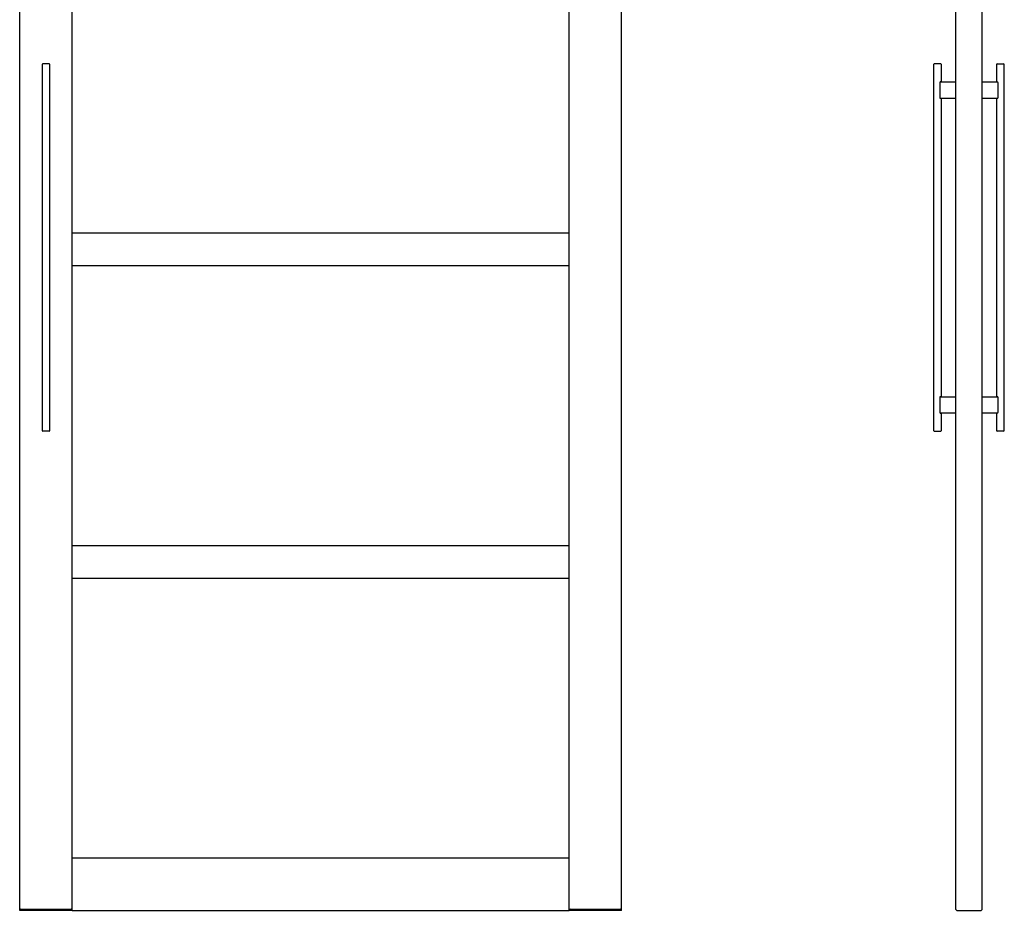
# Model space of a CAD drawing. Header units: millimetres. Extents: x -4900 to 5840, y 5 to 4205.
# Tile 7 of 14: x -2562 to -1061, y 1488 to 2847. Entities that reach past the tile are written whole.
import ezdxf

# ---------------------------------------------------------------- set-up
doc = ezdxf.new("R2010")
doc.units = ezdxf.units.MM
doc.layers.add('151', color=250, linetype='Continuous')
doc.layers.add('152', color=250, linetype='Continuous')

msp = doc.modelspace()

# ---------------------------------------------------------------- linework, layer by layer
at = {"layer": '151', "linetype": 'Continuous', "lineweight": -3}
for p, q in [((-2562.4, 1488), (-2562.4, 3505)), ((-2482.4, 1488), (-2482.4, 3505)), ((-1724.4, 1488), (-1724.4, 3505)), ((-1644.4, 1488), (-1644.4, 3505)), ((-2517.4, 2779), (-2527.4, 2779)), ((-2528.4, 2778), (-2528.4, 2220)), ((-2516.4, 2220), (-2516.4, 2778)), ((-2482.4, 2521.5), (-1724.4, 2521.5)), ((-2482.4, 2471.5), (-1724.4, 2471.5)), ((-2517.4, 2219), (-2527.4, 2219)), ((-2482.4, 2044.5), (-1724.4, 2044.5)), ((-2482.4, 1994.5), (-1724.4, 1994.5)), ((-2482.4, 1568), (-1724.4, 1568)), ((-2482.5, 1488), (-2562.4, 1488)), ((-2562.4, 1488), (-2562.4, 1488)), ((-2484.1, 1489.5), (-2560.8, 1489.5)), ((-2482.4, 1488), (-2482.5, 1488)), ((-2482.4, 1488), (-1724.4, 1488)), ((-1724.4, 1488), (-1724.4, 1488)), ((-1644.5, 1488), (-1724.4, 1488)), ((-1646.1, 1489.5), (-1722.8, 1489.5)), ((-1644.5, 1488), (-1644.4, 1488))]:
    msp.add_line(p, q, dxfattribs=at)
for centre, radius, start, end in [((-2527.4, 2778), 1, 90, 180), ((-2517.4, 2778), 1, 0, 90), ((-2527.4, 2220), 1, 180, 270), ((-2517.4, 2220), 1, 270, 0), ((-2560.8, 1487.9), 1.65, 90, 174.7841), ((-2484.1, 1487.9), 1.65, 5.2159, 90), ((-1722.8, 1487.9), 1.65, 90, 174.7841), ((-1646.1, 1487.9), 1.65, 5.2159, 90)]:
    msp.add_arc(centre, radius, start, end, dxfattribs=at)
at = {"layer": '152', "linetype": 'Continuous', "lineweight": -3}
for p, q in [((-1134.8, 1489.5), (-1134.8, 3505)), ((-1094.8, 1489.5), (-1094.8, 3505)), ((-1162.8, 2779), (-1167.8, 2779)), ((-1157.8, 2779), (-1162.8, 2779)), ((-1071.8, 2779), (-1061.8, 2779)), ((-1168.8, 2778), (-1168.8, 2220)), ((-1156.8, 2751.5), (-1156.8, 2778)), ((-1072.8, 2778), (-1072.8, 2751.5)), ((-1060.8, 2220), (-1060.8, 2778)), ((-1159.2, 2750.5), (-1159.2, 2727.5)), ((-1158.2, 2751.5), (-1134.8, 2751.5)), ((-1094.8, 2751.5), (-1071.4, 2751.5)), ((-1070.4, 2727.5), (-1070.4, 2750.5)), ((-1134.8, 2726.5), (-1158.2, 2726.5)), ((-1156.8, 2271.5), (-1156.8, 2726.5)), ((-1071.4, 2726.5), (-1094.8, 2726.5)), ((-1072.8, 2726.5), (-1072.8, 2271.5)), ((-1159.2, 2270.5), (-1159.2, 2247.5)), ((-1158.2, 2271.5), (-1134.8, 2271.5)), ((-1094.8, 2271.5), (-1071.4, 2271.5)), ((-1070.4, 2247.5), (-1070.4, 2270.5)), ((-1134.8, 2246.5), (-1158.2, 2246.5)), ((-1156.8, 2220), (-1156.8, 2246.5)), ((-1071.4, 2246.5), (-1094.8, 2246.5)), ((-1072.8, 2246.5), (-1072.8, 2220)), ((-1167.8, 2219), (-1162.8, 2219)), ((-1162.8, 2219), (-1157.8, 2219)), ((-1061.8, 2219), (-1071.8, 2219)), ((-1134.8, 1489.5), (-1133.3, 1488)), ((-1133.3, 1488), (-1133.1, 1488)), ((-1133.1, 1488), (-1096.4, 1488)), ((-1096.4, 1488), (-1096.3, 1488)), ((-1096.3, 1488), (-1094.8, 1489.5))]:
    msp.add_line(p, q, dxfattribs=at)
for centre, start, end in [((-1167.8, 2778), 90, 180), ((-1157.8, 2778), 0, 90), ((-1071.8, 2778), 90, 180), ((-1061.8, 2778), 0, 90), ((-1167.8, 2220), 180, 270), ((-1157.8, 2220), 270, 0), ((-1071.8, 2220), 180, 270), ((-1061.8, 2220), 270, 0)]:
    msp.add_arc(centre, 1, start, end, dxfattribs=at)
for points, knots in [([(-1158.2, 2751.5), (-1158.2, 2751.5), (-1158.3, 2751.5), (-1158.4, 2751.5), (-1158.4, 2751.5), (-1158.5, 2751.5), (-1158.5, 2751.5), (-1158.5, 2751.5), (-1158.6, 2751.4), (-1158.6, 2751.4), (-1158.7, 2751.4), (-1158.8, 2751.3), (-1158.8, 2751.3), (-1158.9, 2751.2), (-1158.9, 2751.2), (-1158.9, 2751.2), (-1158.9, 2751.2), (-1158.9, 2751.2), (-1159, 2751.1), (-1159, 2751.1), (-1159, 2751), (-1159.1, 2751), (-1159.1, 2750.9), (-1159.1, 2750.9), (-1159.2, 2750.8), (-1159.2, 2750.8), (-1159.2, 2750.8), (-1159.2, 2750.7), (-1159.2, 2750.7), (-1159.2, 2750.7), (-1159.2, 2750.6), (-1159.2, 2750.6), (-1159.2, 2750.5)], [0, 0, 0, 0, 0.125, 0.125, 0.25, 0.25, 0.28125, 0.28125, 0.3125, 0.375, 0.375, 0.5, 0.5, 0.5625, 0.5625, 0.59375, 0.59375, 0.625, 0.625, 0.6875, 0.6875, 0.75, 0.75, 0.8125, 0.8125, 0.875, 0.875, 0.90625, 0.90625, 0.9375, 0.9375, 1, 1, 1, 1]), ([(-1070.4, 2750.5), (-1070.4, 2750.6), (-1070.4, 2750.6), (-1070.4, 2750.7), (-1070.4, 2750.7), (-1070.4, 2750.8), (-1070.4, 2750.8), (-1070.4, 2750.8), (-1070.4, 2750.8), (-1070.4, 2750.9), (-1070.5, 2750.9), (-1070.5, 2750.9), (-1070.5, 2751), (-1070.5, 2751), (-1070.5, 2751), (-1070.6, 2751.1), (-1070.6, 2751.1), (-1070.6, 2751.1), (-1070.7, 2751.2), (-1070.7, 2751.2), (-1070.7, 2751.2), (-1070.7, 2751.2), (-1070.8, 2751.3), (-1070.8, 2751.3), (-1070.8, 2751.3), (-1070.9, 2751.4), (-1071, 2751.4), (-1071, 2751.5), (-1071.1, 2751.5), (-1071.1, 2751.5), (-1071.2, 2751.5), (-1071.2, 2751.5), (-1071.2, 2751.5), (-1071.3, 2751.5), (-1071.4, 2751.5), (-1071.4, 2751.5)], [0, 0, 0, 0, 0.0625, 0.0625, 0.125, 0.125, 0.140625, 0.140625, 0.15625, 0.1875, 0.1875, 0.25, 0.25, 0.28125, 0.28125, 0.3125, 0.3125, 0.375, 0.375, 0.4375, 0.4375, 0.46875, 0.46875, 0.5, 0.5, 0.625, 0.625, 0.75, 0.75, 0.78125, 0.78125, 0.8125, 0.875, 0.875, 1, 1, 1, 1]), ([(-1159.2, 2727.5), (-1159.2, 2727.5), (-1159.2, 2727.5), (-1159.2, 2727.4), (-1159.2, 2727.3), (-1159.2, 2727.3), (-1159.2, 2727.3), (-1159.2, 2727.3), (-1159.2, 2727.2), (-1159.1, 2727.2), (-1159.1, 2727.2), (-1159.1, 2727.1), (-1159.1, 2727.1), (-1159.1, 2727.1), (-1159, 2727), (-1159, 2727), (-1159, 2727), (-1159, 2727), (-1158.9, 2726.9), (-1158.9, 2726.9), (-1158.9, 2726.8), (-1158.9, 2726.8), (-1158.8, 2726.8), (-1158.8, 2726.8), (-1158.8, 2726.7), (-1158.7, 2726.7), (-1158.6, 2726.7), (-1158.5, 2726.6), (-1158.5, 2726.6), (-1158.5, 2726.6), (-1158.4, 2726.6), (-1158.4, 2726.6), (-1158.4, 2726.6), (-1158.3, 2726.5), (-1158.2, 2726.5), (-1158.2, 2726.5)], [0, 0, 0, 0, 0.0625, 0.0625, 0.125, 0.125, 0.140625, 0.140625, 0.15625, 0.1875, 0.1875, 0.25, 0.25, 0.28125, 0.28125, 0.3125, 0.3125, 0.375, 0.375, 0.4375, 0.4375, 0.46875, 0.46875, 0.5, 0.5, 0.625, 0.625, 0.75, 0.75, 0.78125, 0.78125, 0.8125, 0.875, 0.875, 1, 1, 1, 1]), ([(-1071.4, 2726.5), (-1071.4, 2726.5), (-1071.3, 2726.5), (-1071.2, 2726.6), (-1071.2, 2726.6), (-1071.1, 2726.6), (-1071.1, 2726.6), (-1071, 2726.6), (-1071, 2726.6), (-1071, 2726.7), (-1070.9, 2726.7), (-1070.8, 2726.7), (-1070.8, 2726.8), (-1070.7, 2726.8), (-1070.7, 2726.9), (-1070.7, 2726.9), (-1070.7, 2726.9), (-1070.6, 2726.9), (-1070.6, 2727), (-1070.6, 2727), (-1070.5, 2727), (-1070.5, 2727.1), (-1070.5, 2727.1), (-1070.5, 2727.2), (-1070.4, 2727.2), (-1070.4, 2727.3), (-1070.4, 2727.3), (-1070.4, 2727.3), (-1070.4, 2727.4), (-1070.4, 2727.4), (-1070.4, 2727.5), (-1070.4, 2727.5), (-1070.4, 2727.5)], [0, 0, 0, 0, 0.125, 0.125, 0.25, 0.25, 0.28125, 0.28125, 0.3125, 0.375, 0.375, 0.5, 0.5, 0.5625, 0.5625, 0.59375, 0.59375, 0.625, 0.625, 0.6875, 0.6875, 0.75, 0.75, 0.8125, 0.8125, 0.875, 0.875, 0.90625, 0.90625, 0.9375, 0.9375, 1, 1, 1, 1]), ([(-1158.2, 2271.5), (-1158.2, 2271.5), (-1158.3, 2271.5), (-1158.4, 2271.5), (-1158.4, 2271.5), (-1158.5, 2271.5), (-1158.5, 2271.5), (-1158.5, 2271.5), (-1158.6, 2271.4), (-1158.6, 2271.4), (-1158.7, 2271.4), (-1158.8, 2271.3), (-1158.8, 2271.3), (-1158.9, 2271.2), (-1158.9, 2271.2), (-1158.9, 2271.2), (-1158.9, 2271.2), (-1158.9, 2271.2), (-1159, 2271.1), (-1159, 2271.1), (-1159, 2271), (-1159.1, 2271), (-1159.1, 2270.9), (-1159.1, 2270.9), (-1159.2, 2270.8), (-1159.2, 2270.8), (-1159.2, 2270.8), (-1159.2, 2270.7), (-1159.2, 2270.7), (-1159.2, 2270.7), (-1159.2, 2270.6), (-1159.2, 2270.6), (-1159.2, 2270.5)], [0, 0, 0, 0, 0.125, 0.125, 0.25, 0.25, 0.28125, 0.28125, 0.3125, 0.375, 0.375, 0.5, 0.5, 0.5625, 0.5625, 0.59375, 0.59375, 0.625, 0.625, 0.6875, 0.6875, 0.75, 0.75, 0.8125, 0.8125, 0.875, 0.875, 0.90625, 0.90625, 0.9375, 0.9375, 1, 1, 1, 1]), ([(-1070.4, 2270.5), (-1070.4, 2270.6), (-1070.4, 2270.6), (-1070.4, 2270.7), (-1070.4, 2270.7), (-1070.4, 2270.8), (-1070.4, 2270.8), (-1070.4, 2270.8), (-1070.4, 2270.8), (-1070.4, 2270.9), (-1070.5, 2270.9), (-1070.5, 2270.9), (-1070.5, 2271), (-1070.5, 2271), (-1070.5, 2271), (-1070.6, 2271.1), (-1070.6, 2271.1), (-1070.6, 2271.1), (-1070.7, 2271.2), (-1070.7, 2271.2), (-1070.7, 2271.2), (-1070.7, 2271.2), (-1070.8, 2271.3), (-1070.8, 2271.3), (-1070.8, 2271.3), (-1070.9, 2271.4), (-1071, 2271.4), (-1071, 2271.5), (-1071.1, 2271.5), (-1071.1, 2271.5), (-1071.2, 2271.5), (-1071.2, 2271.5), (-1071.2, 2271.5), (-1071.3, 2271.5), (-1071.4, 2271.5), (-1071.4, 2271.5)], [0, 0, 0, 0, 0.0625, 0.0625, 0.125, 0.125, 0.140625, 0.140625, 0.15625, 0.1875, 0.1875, 0.25, 0.25, 0.28125, 0.28125, 0.3125, 0.3125, 0.375, 0.375, 0.4375, 0.4375, 0.46875, 0.46875, 0.5, 0.5, 0.625, 0.625, 0.75, 0.75, 0.78125, 0.78125, 0.8125, 0.875, 0.875, 1, 1, 1, 1]), ([(-1159.2, 2247.5), (-1159.2, 2247.5), (-1159.2, 2247.5), (-1159.2, 2247.4), (-1159.2, 2247.3), (-1159.2, 2247.3), (-1159.2, 2247.3), (-1159.2, 2247.3), (-1159.2, 2247.2), (-1159.1, 2247.2), (-1159.1, 2247.2), (-1159.1, 2247.1), (-1159.1, 2247.1), (-1159.1, 2247.1), (-1159, 2247), (-1159, 2247), (-1159, 2247), (-1159, 2247), (-1158.9, 2246.9), (-1158.9, 2246.9), (-1158.9, 2246.8), (-1158.9, 2246.8), (-1158.8, 2246.8), (-1158.8, 2246.8), (-1158.8, 2246.7), (-1158.7, 2246.7), (-1158.6, 2246.7), (-1158.5, 2246.6), (-1158.5, 2246.6), (-1158.5, 2246.6), (-1158.4, 2246.6), (-1158.4, 2246.6), (-1158.4, 2246.6), (-1158.3, 2246.5), (-1158.2, 2246.5), (-1158.2, 2246.5)], [0, 0, 0, 0, 0.0625, 0.0625, 0.125, 0.125, 0.140625, 0.140625, 0.15625, 0.1875, 0.1875, 0.25, 0.25, 0.28125, 0.28125, 0.3125, 0.3125, 0.375, 0.375, 0.4375, 0.4375, 0.46875, 0.46875, 0.5, 0.5, 0.625, 0.625, 0.75, 0.75, 0.78125, 0.78125, 0.8125, 0.875, 0.875, 1, 1, 1, 1]), ([(-1071.4, 2246.5), (-1071.4, 2246.5), (-1071.3, 2246.5), (-1071.2, 2246.6), (-1071.2, 2246.6), (-1071.1, 2246.6), (-1071.1, 2246.6), (-1071, 2246.6), (-1071, 2246.6), (-1071, 2246.7), (-1070.9, 2246.7), (-1070.8, 2246.7), (-1070.8, 2246.8), (-1070.7, 2246.8), (-1070.7, 2246.9), (-1070.7, 2246.9), (-1070.7, 2246.9), (-1070.6, 2246.9), (-1070.6, 2247), (-1070.6, 2247), (-1070.5, 2247), (-1070.5, 2247.1), (-1070.5, 2247.1), (-1070.5, 2247.2), (-1070.4, 2247.2), (-1070.4, 2247.3), (-1070.4, 2247.3), (-1070.4, 2247.3), (-1070.4, 2247.4), (-1070.4, 2247.4), (-1070.4, 2247.5), (-1070.4, 2247.5), (-1070.4, 2247.5)], [0, 0, 0, 0, 0.125, 0.125, 0.25, 0.25, 0.28125, 0.28125, 0.3125, 0.375, 0.375, 0.5, 0.5, 0.5625, 0.5625, 0.59375, 0.59375, 0.625, 0.625, 0.6875, 0.6875, 0.75, 0.75, 0.8125, 0.8125, 0.875, 0.875, 0.90625, 0.90625, 0.9375, 0.9375, 1, 1, 1, 1])]:
    msp.add_open_spline(points, degree=3, knots=knots, dxfattribs=at)

doc.saveas('drawing.dxf')
